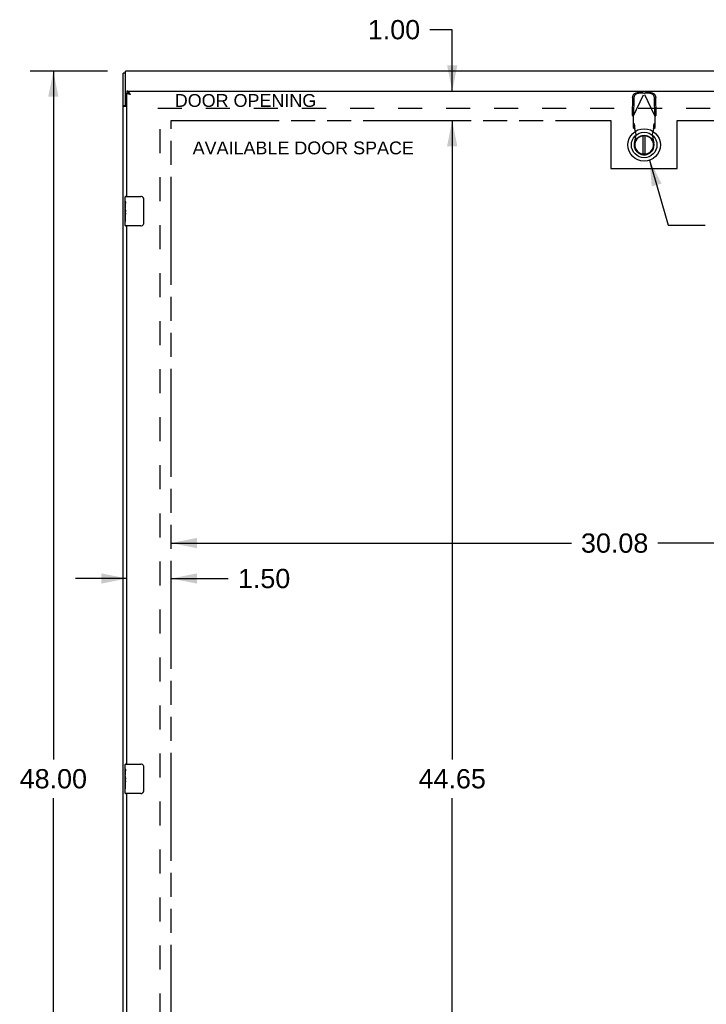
# Model space of a CAD drawing. Header units: inches. Extents: x 0 to 148, y 0 to 96.
# Tile 5 of 10: x 28 to 52, y 41 to 75. Entities that reach past the tile are written whole.
import ezdxf

# ---------------------------------------------------------------- set-up
doc = ezdxf.new("R2010")
doc.units = ezdxf.units.IN
doc.header["$LTSCALE"] = 8.141105
doc.header["$MEASUREMENT"] = 0
doc.linetypes.add('HIDDEN', pattern=[0.2, 0.1, -0.1])
doc.linetypes.add('PHANTOM', pattern=[0.8, 0.45, -0.05, 0.1, -0.05, 0.1, -0.05])
doc.layers.get('0').update_dxf_attribs({"linetype": 'CONTINUOUS'})
for name, color, linetype in [('02___PRT_ALL_AXES', 7, 'CONTINUOUS'), ('3PT', 7, 'CONTINUOUS'), ('AVAILABLE_DOOR_SPACE', 7, 'CONTINUOUS'), ('DEFAULT_2', 8, 'HIDDEN'), ('DIMENSIONS', 7, 'CONTINUOUS')]:
    doc.layers.add(name, color=color, linetype=linetype)
doc.styles.get("Standard").update_dxf_attribs({"font": 'arial.ttf'})
doc.dimstyles.new('DIMSTYLE_1', dxfattribs={"dimtxt": 0.65303, "dimasz": 0.870706, "dimexe": 0.09, "dimexo": 0.07, "dimgap": 0.0375, "dimtad": 0, "dimtih": 1, "dimtoh": 1, "dimzin": 4, "dimdsep": 46, "dimtxsty": 'Standard', "dimblk": '_FILLED', "dimblk1": '_FILLED', "dimblk2": '_FILLED', "dimcen": 0.09, "dimazin": 1, "dimtfac": 1, "dimtofl": 0, "dimtmove": 0, "dimatfit": 3, "dimldrblk": '_FILLED', "dimfxl": 0, "dimtolj": 1, "dimtzin": 4, "dimarcsym": 0})
doc.dimstyles.get("Standard").update_dxf_attribs({"dimtxt": 0.7401, "dimasz": 0.870706, "dimexe": 0.09, "dimexo": 0.07, "dimgap": 0.09, "dimtad": 0, "dimtih": 1, "dimtoh": 1, "dimzin": 4, "dimdsep": 46, "dimtxsty": 'Standard', "dimblk": '_FILLED', "dimblk1": '_FILLED', "dimblk2": '_FILLED', "dimcen": 0.09, "dimazin": 1, "dimtp": 0.01, "dimtm": 0.01, "dimtfac": 1, "dimtofl": 0, "dimtmove": 0, "dimatfit": 3, "dimldrblk": '_FILLED', "dimfxl": 0, "dimtolj": 1, "dimtzin": 4, "dimarcsym": 0})

# ---------------------------------------------------------------- blocks, each defined once
blk = doc.blocks.new('_FILLED')
at = {"color": 0, "linetype": 'ByBlock'}
blk.add_solid([(0, 0), (-1, 0.2), (-1, -0.2)], dxfattribs=at)
blk = doc.blocks.new('*D7')
at = {"layer": '3PT', "color": 2, "linetype": 'Continuous'}
for p, q in [((42.898, 74.174), (42.137, 74.174)), ((42.898, 72.092), (42.898, 74.174)), ((42.898, 71.092), (42.898, 69.351))]:
    blk.add_line(p, q, dxfattribs=at)
at = {"layer": '3PT', "color": 2, "linetype": 'Continuous', "xscale": 0.8707063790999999, "yscale": 0.8707063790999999, "zscale": 0.8707063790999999}
for p, rotation in [((42.898, 72.092), 270), ((42.898, 71.092), 90)]:
    blk.add_blockref('_FILLED', p, dxfattribs=dict(at, rotation=rotation))
at = {"layer": '3PT', "color": 2, "linetype": 'Continuous', "insert": (41.81, 74.501), "char_height": 0.653, "width": 1.77459, "attachment_point": 3, "line_spacing_factor": 0.9}
blk.add_mtext('1.00', dxfattribs=at)
blk = doc.blocks.new('*D8')
at = {"layer": '3PT', "color": 2, "linetype": 'Continuous'}
for p, q in [((42.898, 71.092), (42.898, 49.42)), ((42.898, 26.442), (42.898, 48.114))]:
    blk.add_line(p, q, dxfattribs=at)
at = {"layer": '3PT', "color": 2, "linetype": 'Continuous', "xscale": 0.8707063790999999, "yscale": 0.8707063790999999, "zscale": 0.8707063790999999}
for p, rotation in [((42.898, 71.092), 90), ((42.898, 26.442), 270)]:
    blk.add_blockref('_FILLED', p, dxfattribs=dict(at, rotation=rotation))
at = {"layer": '3PT', "color": 2, "linetype": 'Continuous', "insert": (42.898, 49.094), "char_height": 0.653, "width": 2.28196, "attachment_point": 2, "line_spacing_factor": 0.9}
blk.add_mtext('44.65', dxfattribs=at)
blk = doc.blocks.new('*D10')
at = {"layer": '3PT', "color": 2, "linetype": 'Continuous'}
for p, q in [((31.869, 55.559), (30.127, 55.559)), ((33.369, 55.559), (35.305, 55.559))]:
    blk.add_line(p, q, dxfattribs=at)
at = {"layer": '3PT', "color": 2, "linetype": 'Continuous', "xscale": 0.8707063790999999, "yscale": 0.8707063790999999, "zscale": 0.8707063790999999}
blk.add_blockref('_FILLED', (31.869, 55.559), dxfattribs=at)
at = {"layer": '3PT', "color": 2, "linetype": 'Continuous', "xscale": 0.8707063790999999, "yscale": 0.8707063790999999, "zscale": 0.8707063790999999, "rotation": 180}
blk.add_blockref('_FILLED', (33.369, 55.559), dxfattribs=at)
at = {"layer": '3PT', "color": 2, "linetype": 'Continuous', "insert": (35.631, 55.885), "char_height": 0.653, "width": 1.77459, "attachment_point": 1, "line_spacing_factor": 0.9}
blk.add_mtext('1.50', dxfattribs=at)
blk = doc.blocks.new('*D11')
at = {"layer": '3PT', "color": 2, "linetype": 'Continuous'}
for p, q in [((33.369, 56.761), (46.939, 56.761)), ((63.444, 56.761), (49.874, 56.761))]:
    blk.add_line(p, q, dxfattribs=at)
at = {"layer": '3PT', "color": 2, "linetype": 'Continuous', "xscale": 0.8707063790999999, "yscale": 0.8707063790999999, "zscale": 0.8707063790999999, "rotation": 180}
blk.add_blockref('_FILLED', (33.369, 56.761), dxfattribs=at)
at = {"layer": '3PT', "color": 2, "linetype": 'Continuous', "xscale": 0.8707063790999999, "yscale": 0.8707063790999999, "zscale": 0.8707063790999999}
blk.add_blockref('_FILLED', (63.444, 56.761), dxfattribs=at)
at = {"layer": '3PT', "color": 2, "linetype": 'Continuous', "insert": (48.406, 57.087), "char_height": 0.653, "width": 2.28196, "attachment_point": 2, "line_spacing_factor": 0.9}
blk.add_mtext('30.08', dxfattribs=at)
blk = doc.blocks.new('*D13')
at = {"layer": 'DIMENSIONS', "color": 2, "linetype": 'Continuous'}
for p, q in [((31.209, 72.767), (28.588, 72.767)), ((29.371, 72.767), (29.371, 49.42)), ((29.371, 24.767), (29.371, 48.114)), ((31.209, 24.767), (28.588, 24.767))]:
    blk.add_line(p, q, dxfattribs=at)
at = {"layer": 'DIMENSIONS', "color": 2, "linetype": 'Continuous', "xscale": 0.8707063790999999, "yscale": 0.8707063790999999, "zscale": 0.8707063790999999}
for p, rotation in [((29.371, 72.767), 90), ((29.371, 24.767), 270)]:
    blk.add_blockref('_FILLED', p, dxfattribs=dict(at, rotation=rotation))
at = {"layer": 'DIMENSIONS', "color": 2, "linetype": 'Continuous', "insert": (29.371, 49.094), "char_height": 0.653, "width": 2.28196, "attachment_point": 2, "line_spacing_factor": 0.9}
blk.add_mtext('48.00', dxfattribs=at)

msp = doc.modelspace()

# ---------------------------------------------------------------- linework, layer by layer
at = {"color": 3, "linetype": 'Continuous'}
for p, q in [((31.744, 24.83), (31.744, 72.704)), ((31.819, 71.652), (31.819, 72.767)), ((69.044, 72.767), (31.819, 72.767)), ((31.869, 72.092), (66.944, 72.092)), ((31.869, 68.517), (31.869, 72.017)), ((31.935, 71.987), (31.929, 71.989)), ((31.941, 71.986), (31.935, 71.987)), ((31.947, 71.984), (31.941, 71.986)), ((31.953, 71.983), (31.947, 71.984)), ((31.96, 71.981), (31.953, 71.983)), ((31.969, 71.979), (31.96, 71.981)), ((31.97, 72), (31.966, 72.007)), ((31.986, 71.975), (31.969, 71.979)), ((31.975, 71.993), (31.97, 72)), ((31.981, 71.983), (31.975, 71.993)), ((31.986, 71.975), (31.981, 71.983)), ((31.869, 71.565), (31.775, 71.565)), ((31.869, 49.267), (31.869, 67.517)), ((31.869, 30.017), (31.869, 48.267))]:
    msp.add_line(p, q, dxfattribs=at)
at = {"color": 7, "linetype": 'Continuous'}
for p, q in [((31.819, 72.704), (31.744, 72.704)), ((31.869, 72.092), (31.869, 72.017)), ((31.819, 71.591), (31.744, 71.591)), ((31.819, 71.591), (31.819, 71.652)), ((49.367, 70.576), (49.367, 69.951)), ((49.446, 69.951), (49.446, 70.576)), ((31.824, 68.517), (32.334, 68.517)), ((32.434, 68.417), (32.434, 67.617)), ((31.809, 67.902), (31.809, 67.935)), ((31.809, 67.532), (31.809, 67.672)), ((32.334, 67.517), (31.824, 67.517)), ((31.824, 49.267), (32.334, 49.267)), ((32.434, 49.167), (32.434, 48.367)), ((31.809, 48.652), (31.809, 48.685)), ((31.809, 48.282), (31.809, 48.422)), ((32.334, 48.267), (31.824, 48.267))]:
    msp.add_line(p, q, dxfattribs=at)
at = {"color": 3, "linetype": 'Continuous'}
for points in [[(31.959, 72.017), (31.957, 72.02), (31.954, 72.023), (31.952, 72.027), (31.95, 72.03), (31.948, 72.033), (31.945, 72.036), (31.943, 72.039), (31.941, 72.042), (31.939, 72.045), (31.936, 72.048), (31.934, 72.05), (31.932, 72.053), (31.93, 72.056), (31.927, 72.058), (31.925, 72.061), (31.923, 72.063), (31.921, 72.065), (31.918, 72.068), (31.916, 72.07), (31.914, 72.072), (31.912, 72.074), (31.909, 72.076), (31.907, 72.077), (31.905, 72.079), (31.903, 72.081), (31.9, 72.082), (31.898, 72.084), (31.896, 72.085), (31.894, 72.086), (31.891, 72.087), (31.889, 72.088), (31.887, 72.089), (31.885, 72.09), (31.882, 72.091), (31.88, 72.091), (31.878, 72.092), (31.876, 72.092), (31.873, 72.092), (31.871, 72.092), (31.869, 72.092)], [(31.929, 71.989), (31.924, 71.99), (31.921, 71.991), (31.918, 71.992), (31.915, 71.993), (31.913, 71.993), (31.91, 71.994), (31.908, 71.995), (31.905, 71.996), (31.903, 71.996), (31.901, 71.997), (31.899, 71.998), (31.896, 71.999), (31.894, 71.999), (31.892, 72), (31.89, 72.001), (31.889, 72.002), (31.887, 72.002), (31.885, 72.003), (31.883, 72.004), (31.882, 72.005), (31.88, 72.005), (31.879, 72.006), (31.878, 72.007), (31.877, 72.008), (31.875, 72.008), (31.874, 72.009), (31.873, 72.01), (31.873, 72.011), (31.872, 72.011), (31.871, 72.012), (31.87, 72.013), (31.87, 72.014), (31.87, 72.014), (31.869, 72.015), (31.869, 72.016), (31.869, 72.017), (31.869, 72.017)], [(31.966, 72.007), (31.963, 72.01), (31.961, 72.014), (31.959, 72.017)], [(31.764, 71.573), (31.758, 71.576), (31.756, 71.577), (31.754, 71.578), (31.752, 71.58), (31.75, 71.581), (31.748, 71.583), (31.747, 71.584), (31.745, 71.586), (31.745, 71.587), (31.744, 71.588), (31.744, 71.589), (31.744, 71.591)], [(31.775, 71.565), (31.773, 71.567), (31.771, 71.568), (31.769, 71.57), (31.766, 71.571), (31.764, 71.573)]]:
    msp.add_lwpolyline(points, dxfattribs=at)
at = {"color": 7, "linetype": 'Continuous'}
for points in [[(31.944, 71.998), (31.943, 71.998), (31.941, 71.999), (31.939, 72), (31.936, 72.001), (31.934, 72.002), (31.932, 72.003), (31.93, 72.004), (31.927, 72.005), (31.925, 72.006), (31.923, 72.007), (31.921, 72.008), (31.918, 72.008), (31.916, 72.009), (31.914, 72.01), (31.912, 72.011), (31.909, 72.011), (31.907, 72.012), (31.905, 72.013), (31.903, 72.013), (31.9, 72.014), (31.898, 72.014), (31.896, 72.015), (31.894, 72.015), (31.891, 72.016), (31.889, 72.016), (31.887, 72.016), (31.885, 72.017), (31.882, 72.017), (31.88, 72.017), (31.878, 72.017), (31.876, 72.017), (31.873, 72.017), (31.871, 72.017), (31.869, 72.017)], [(31.825, 71.579), (31.823, 71.582), (31.822, 71.583), (31.821, 71.584), (31.82, 71.586), (31.82, 71.587), (31.819, 71.588), (31.819, 71.589), (31.819, 71.591)], [(31.83, 71.565), (31.83, 71.566), (31.83, 71.568), (31.83, 71.569), (31.83, 71.57), (31.83, 71.572), (31.83, 71.573), (31.829, 71.574), (31.828, 71.576), (31.827, 71.577), (31.826, 71.578), (31.825, 71.579)], [(32.427, 68.454), (32.429, 68.448), (32.431, 68.442), (32.432, 68.436), (32.433, 68.43), (32.434, 68.424), (32.434, 68.417)], [(32.434, 67.617), (32.434, 67.611), (32.433, 67.605), (32.432, 67.599), (32.431, 67.593), (32.429, 67.587), (32.427, 67.581)], [(32.427, 49.204), (32.429, 49.198), (32.431, 49.192), (32.432, 49.186), (32.433, 49.18), (32.434, 49.174), (32.434, 49.167)], [(32.434, 48.367), (32.434, 48.361), (32.433, 48.355), (32.432, 48.349), (32.431, 48.343), (32.429, 48.337), (32.427, 48.331)]]:
    msp.add_lwpolyline(points, dxfattribs=at)
for radius in [0.551, 0.433, 0.329, 0.317]:
    msp.add_circle((49.407, 70.264), radius, dxfattribs=at)
at = {"color": 3, "linetype": 'Continuous'}
msp.add_arc((31.879, 71.652), 0.06, 180, 260.4041, dxfattribs=at)
at = {"color": 7, "linetype": 'Continuous'}
for centre, radius, start, end in [((49.407, 70.264), 0.315, 100.0787, 79.9213), ((31.824, 68.502), 0.015, 90, 180), ((32.334, 68.417), 0.1, 21.1999, 90), ((31.824, 67.532), 0.015, 180, 270), ((32.334, 67.617), 0.1, 270, 338.8001), ((31.824, 49.252), 0.015, 90, 180), ((32.334, 49.167), 0.1, 21.1999, 90), ((31.824, 48.282), 0.015, 180, 270), ((32.334, 48.367), 0.1, 270, 338.8001)]:
    msp.add_arc(centre, radius, start, end, dxfattribs=at)
at = {"layer": '02___PRT_ALL_AXES', "color": 7, "linetype": 'Continuous'}
for p, q in [((31.809, 68.358), (31.809, 68.502)), ((31.809, 68.103), (31.809, 68.355)), ((31.818, 68.3), (31.809, 68.3)), ((31.809, 68.133), (31.819, 68.133)), ((31.819, 68.133), (31.819, 68.289)), ((31.809, 67.532), (31.809, 68.1)), ((31.812, 68.07), (31.809, 68.07)), ((31.809, 67.938), (31.818, 67.938)), ((31.809, 67.902), (31.819, 67.902)), ((31.809, 67.839), (31.819, 67.839)), ((31.819, 67.949), (31.819, 68.002)), ((31.819, 67.672), (31.819, 67.902)), ((31.809, 67.672), (31.819, 67.672)), ((31.809, 49.108), (31.809, 49.252)), ((31.809, 48.853), (31.809, 49.105)), ((31.818, 49.05), (31.809, 49.05)), ((31.809, 48.883), (31.819, 48.883)), ((31.809, 48.282), (31.809, 48.85)), ((31.812, 48.82), (31.809, 48.82)), ((31.819, 48.883), (31.819, 49.039)), ((31.809, 48.688), (31.818, 48.688)), ((31.809, 48.652), (31.819, 48.652)), ((31.809, 48.589), (31.819, 48.589)), ((31.819, 48.699), (31.819, 48.752)), ((31.819, 48.422), (31.819, 48.652)), ((31.809, 48.422), (31.819, 48.422))]:
    msp.add_line(p, q, dxfattribs=at)
for points in [[(31.809, 68.358), (31.809, 68.355), (31.81, 68.351), (31.81, 68.346), (31.812, 68.34), (31.813, 68.333), (31.814, 68.325), (31.816, 68.317), (31.817, 68.308)], [(31.817, 68.308), (31.818, 68.299), (31.819, 68.289)], [(31.809, 68.103), (31.809, 68.095), (31.81, 68.088), (31.81, 68.079), (31.811, 68.071)], [(31.811, 68.071), (31.815, 68.044), (31.816, 68.035), (31.817, 68.026), (31.818, 68.018), (31.818, 68.01), (31.819, 68.002)], [(31.819, 67.949), (31.818, 67.943), (31.818, 67.937), (31.817, 67.931), (31.817, 67.925), (31.816, 67.919), (31.816, 67.913)], [(31.809, 49.108), (31.809, 49.105), (31.81, 49.101), (31.81, 49.096), (31.812, 49.09), (31.813, 49.083), (31.814, 49.075), (31.816, 49.067), (31.817, 49.058)], [(31.809, 48.853), (31.809, 48.845), (31.81, 48.838), (31.81, 48.829), (31.811, 48.821)], [(31.811, 48.821), (31.815, 48.794), (31.816, 48.785), (31.817, 48.776), (31.818, 48.768), (31.818, 48.76), (31.819, 48.752)], [(31.817, 49.058), (31.818, 49.049), (31.819, 49.039)], [(31.819, 48.699), (31.818, 48.693), (31.818, 48.687), (31.817, 48.681), (31.817, 48.675), (31.816, 48.669), (31.816, 48.663)]]:
    msp.add_lwpolyline(points, dxfattribs=at)
for centre in [(32.009, 67.935), (32.009, 48.685)]:
    msp.add_ellipse(centre, major_axis=(0.2, 0), ratio=0.432808, start_param=3.141593, end_param=3.403409, dxfattribs=at)
at = {"layer": 'AVAILABLE_DOOR_SPACE', "color": 4, "linetype": 'PHANTOM'}
for p, q in [((33.369, 26.442), (33.369, 71.092)), ((33.369, 71.092), (48.281, 71.092)), ((48.281, 71.092), (48.281, 69.467)), ((50.531, 69.467), (50.531, 71.092)), ((50.531, 71.092), (63.444, 71.092)), ((48.281, 69.467), (50.531, 69.467))]:
    msp.add_line(p, q, dxfattribs=at)
at = {"layer": 'DEFAULT_2', "color": 8, "linetype": 'HIDDEN'}
for p, q in [((49.015, 71.873), (49.005, 71.282)), ((49.033, 71.234), (49.407, 72.022)), ((49.056, 71.853), (49.046, 71.263)), ((49.362, 72.035), (49.169, 72.032)), ((49.404, 72.015), (49.211, 72.012)), ((49.362, 72.035), (49.377, 72.031)), ((49.362, 72.035), (49.404, 72.015)), ((49.377, 72.031), (49.392, 72.026)), ((49.392, 72.026), (49.407, 72.022)), ((49.407, 72.022), (49.422, 72.026)), ((49.781, 71.234), (49.407, 72.022)), ((49.41, 72.015), (49.451, 72.035)), ((49.603, 72.012), (49.41, 72.015)), ((49.422, 72.026), (49.437, 72.031)), ((49.437, 72.031), (49.451, 72.035)), ((49.644, 72.032), (49.451, 72.035)), ((49.767, 71.263), (49.757, 71.853)), ((49.809, 71.282), (49.799, 71.873)), ((32.919, 71.517), (66.444, 71.517)), ((32.994, 26.019), (32.994, 71.515)), ((49.046, 71.263), (49.005, 71.282)), ((49.033, 71.234), (49.033, 70.861)), ((49.809, 71.282), (49.767, 71.263)), ((49.79, 71.25), (49.781, 71.234)), ((49.781, 70.861), (49.781, 71.234)), ((49.079, 70.974), (49.033, 71.016)), ((49.033, 70.861), (49.079, 70.819)), ((49.079, 70.819), (49.079, 70.974)), ((49.093, 70.815), (49.091, 70.847)), ((49.131, 70.618), (49.093, 70.815)), ((49.72, 70.815), (49.682, 70.618)), ((49.781, 71.016), (49.735, 70.974)), ((49.735, 70.974), (49.735, 70.819)), ((49.735, 70.819), (49.781, 70.861)), ((49.078, 70.324), (49.131, 70.618)), ((49.682, 70.618), (49.736, 70.324))]:
    msp.add_line(p, q, dxfattribs=at)
for points in [[(49.015, 71.873), (49.016, 71.888), (49.018, 71.903), (49.022, 71.918), (49.027, 71.933), (49.034, 71.947), (49.042, 71.96), (49.051, 71.973), (49.061, 71.984), (49.072, 71.995), (49.084, 72.004), (49.097, 72.012), (49.111, 72.019), (49.125, 72.024), (49.14, 72.028), (49.154, 72.031), (49.169, 72.032)], [(49.211, 72.012), (49.196, 72.011), (49.181, 72.008), (49.167, 72.004), (49.153, 71.999), (49.139, 71.992), (49.126, 71.984), (49.114, 71.975), (49.103, 71.964), (49.093, 71.953), (49.083, 71.94), (49.076, 71.927), (49.069, 71.913), (49.064, 71.899), (49.06, 71.884), (49.057, 71.869), (49.056, 71.853)], [(49.757, 71.853), (49.756, 71.869), (49.754, 71.884), (49.75, 71.899), (49.745, 71.913), (49.738, 71.927), (49.73, 71.94), (49.721, 71.953), (49.711, 71.964), (49.7, 71.975), (49.688, 71.984), (49.675, 71.992), (49.661, 71.999), (49.647, 72.004), (49.633, 72.008), (49.618, 72.011), (49.603, 72.012)], [(49.644, 72.032), (49.659, 72.031), (49.674, 72.028), (49.689, 72.024), (49.703, 72.019), (49.716, 72.012), (49.729, 72.004), (49.741, 71.995), (49.753, 71.984), (49.763, 71.973), (49.772, 71.96), (49.78, 71.947), (49.786, 71.933), (49.792, 71.918), (49.796, 71.903), (49.798, 71.888), (49.799, 71.873)], [(49.033, 71.234), (49.023, 71.25), (49.019, 71.258), (49.014, 71.266), (49.009, 71.274), (49.005, 71.282)], [(49.809, 71.282), (49.804, 71.274), (49.8, 71.266), (49.795, 71.258), (49.79, 71.25)], [(49.091, 70.847), (49.09, 70.863), (49.089, 70.878), (49.088, 70.892), (49.087, 70.906), (49.086, 70.919), (49.085, 70.931), (49.084, 70.941), (49.083, 70.951), (49.082, 70.959), (49.081, 70.965), (49.08, 70.97), (49.079, 70.974)], [(49.079, 70.819), (49.081, 70.819), (49.084, 70.818), (49.086, 70.818), (49.089, 70.817), (49.091, 70.816), (49.093, 70.815)], [(49.735, 70.974), (49.734, 70.97), (49.733, 70.965), (49.732, 70.959), (49.731, 70.951), (49.73, 70.941), (49.729, 70.931), (49.728, 70.919), (49.727, 70.906), (49.725, 70.892), (49.724, 70.878), (49.723, 70.863), (49.722, 70.847), (49.72, 70.815)], [(49.72, 70.815), (49.723, 70.816), (49.725, 70.817), (49.728, 70.818), (49.73, 70.818), (49.732, 70.819), (49.735, 70.819)]]:
    msp.add_lwpolyline(points, dxfattribs=at)
msp.add_arc((49.407, 70.264), 0.335, 169.673, 10.327, dxfattribs=at)

# ---------------------------------------------------------------- texts
at = {"layer": 'DIMENSIONS', "color": 2, "linetype": 'Continuous', "char_height": 0.43535, "attachment_point": 2, "line_spacing_factor": 0.9}
for s, insert, width in [('DOOR OPENING', (35.888, 71.99), 4.7905), ('AVAILABLE DOOR SPACE', (37.847, 70.381), 7.4884)]:
    msp.add_mtext(s, dxfattribs=dict(at, insert=insert, width=width))

# ---------------------------------------------------------------- dimensions: what is measured, and where the dimension line sits
at = {"layer": '3PT', "color": 2, "linetype": 'Continuous'}
for base, p1, p2, angle, picture, middle in [((42.898, 72.092), (48.281, 71.092), (31.869, 72.092), 90, '*D7', (40.951, 74.171)), ((31.869, 55.559), (33.369, 71.092), (31.869, 72.017), 180, '*D10', (36.547, 55.555)), ((42.898, 26.442), (48.281, 71.092), (48.281, 26.442), 270, '*D8', (42.884, 48.764))]:
    dim = msp.add_linear_dim(base=base, p1=p1, p2=p2, angle=angle, dimstyle='DIMSTYLE_1', dxfattribs=at)
    dim.commit()
    dim.dimension.update_dxf_attribs({"geometry": picture, "text_midpoint": middle, "dimtype": 160})
dim = msp.add_linear_dim(base=(63.443811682, 56.760561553), p1=(33.368811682, 71.092437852), p2=(63.443811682, 49.267437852), dimstyle='DIMSTYLE_1', dxfattribs=at)
dim.commit()
dim.dimension.update_dxf_attribs({"geometry": '*D11', "text_midpoint": (48.403712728, 56.756919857), "dimtype": 160})
at = {"layer": 'DIMENSIONS', "color": 2, "linetype": 'Continuous'}
dim = msp.add_linear_dim(base=(29.371, 72.767), p1=(31.279, 24.767), p2=(31.279, 72.767), angle=90, dimstyle='DIMSTYLE_1', dxfattribs=at)
dim.commit()
dim.dimension.update_dxf_attribs({"geometry": '*D13', "text_midpoint": (29.354, 48.764), "dimtype": 160})

# ---------------------------------------------------------------- leaders
at = {"layer": 'DIMENSIONS', "color": 2, "linetype": 'Continuous', "annotation_type": 0, "has_hookline": 1, "hookline_direction": 1, "text_width": 4.093}
msp.add_leader([(49.591, 69.744), (50.221, 67.539), (51.475, 67.539)], dimstyle='Standard', override={"dimtad": 0}, dxfattribs=at)

doc.saveas('drawing.dxf')
